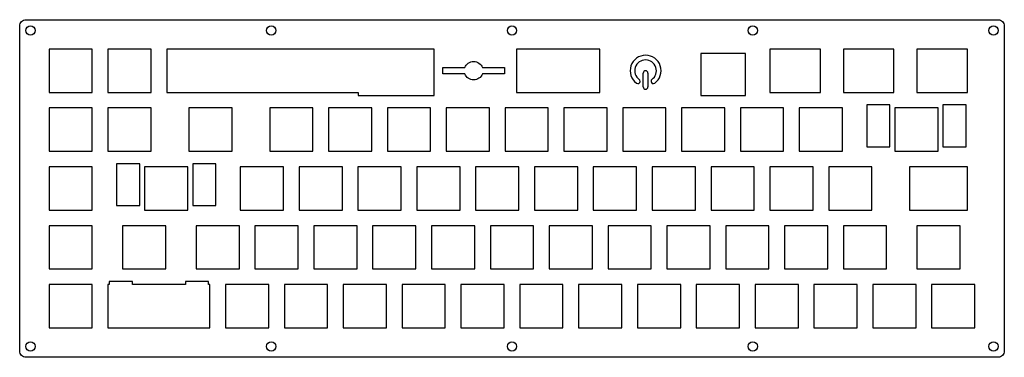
# Model space of a CAD drawing. Header units: millimetres. Extents: x -312 to 7, y -102 to 7.
import ezdxf

# ---------------------------------------------------------------- set-up
doc = ezdxf.new("R2010")
doc.units = ezdxf.units.MM
doc.layers.get('0').update_dxf_attribs({"linetype": 'CONTINUOUS'})

msp = doc.modelspace()

# ---------------------------------------------------------------- linework, layer by layer
for p, q in [((-109.13, -9.5), (-109.13, -9.5)), ((-109.88, -14.75), (-109.88, -10.25)), ((-108.38, -10.25), (-108.38, -14.75)), ((-110.88, -12.94), (-110.88, -12.94)), ((-109.13, -15.5), (-109.13, -15.5)), ((-107.38, -12.94), (-107.38, -12.94))]:
    msp.add_line(p, q)
for points in [[(5, 7, -0.414214), (7, 5), (7, -100.22, -0.414214), (5, -102.22), (-309.77, -102.22, -0.414214), (-311.77, -100.22), (-311.77, 5, -0.414214), (-309.77, 7)], [(-167.63, -8.5, -0.707107), (-161.98, -8.5), (-154.81, -8.5), (-154.81, -10.5), (-161.98, -10.5, -0.707107), (-167.63, -10.5), (-174.81, -10.5), (-174.81, -8.5)]]:
    msp.add_lwpolyline(points, format="xyb", close=True)
for points in [[(-288.27, -2.5), (-302.27, -2.5), (-302.27, -16.5), (-288.27, -16.5)], [(-283.23, -2.5), (-283.23, -16.5), (-269.23, -16.5), (-269.23, -2.5)], [(-264.18, -2.5), (-264.18, -16.5), (-202.19, -16.5), (-202.19, -17.47), (-177.64, -17.47), (-177.64, -2.5)], [(-150.97, -16.5), (-123.97, -16.5), (-123.97, -2.5), (-150.97, -2.5)], [(-52.53, -2.5), (-68.91, -2.5), (-68.91, -16.5), (-52.53, -16.5)], [(-28.72, -16.5), (-28.72, -2.5), (-45.1, -2.5), (-45.1, -16.5)], [(-4.91, -16.5), (-4.91, -2.5), (-21.29, -2.5), (-21.29, -16.5)], [(-91.29, -17.47), (-76.74, -17.47), (-76.74, -3.97), (-91.29, -3.97)], [(-302.27, -21.55), (-302.27, -35.55), (-288.27, -35.55), (-288.27, -21.55)], [(-283.23, -21.55), (-283.23, -35.55), (-269.23, -35.55), (-269.23, -21.55)], [(-257.03, -21.55), (-257.03, -35.55), (-243.03, -35.55), (-243.03, -21.55)], [(-230.84, -35.55), (-216.84, -35.55), (-216.84, -21.55), (-230.84, -21.55)], [(-197.79, -35.55), (-197.79, -21.55), (-211.79, -21.55), (-211.79, -35.55)], [(-192.74, -35.55), (-178.74, -35.55), (-178.74, -21.55), (-192.74, -21.55)], [(-173.69, -21.55), (-173.69, -35.55), (-159.69, -35.55), (-159.69, -21.55)], [(-154.64, -21.55), (-154.64, -35.55), (-140.64, -35.55), (-140.64, -21.55)], [(-121.59, -21.55), (-135.59, -21.55), (-135.59, -35.55), (-121.59, -35.55)], [(-102.54, -35.55), (-102.54, -21.55), (-116.54, -21.55), (-116.54, -35.55)], [(-97.49, -35.55), (-83.49, -35.55), (-83.49, -21.55), (-97.49, -21.55)], [(-64.44, -35.55), (-64.44, -21.55), (-78.44, -21.55), (-78.44, -35.55)], [(-59.39, -21.55), (-59.39, -35.55), (-45.39, -35.55), (-45.39, -21.55)], [(-30.01, -20.58), (-37.53, -20.58), (-37.53, -34.08), (-30.01, -34.08)], [(-28.43, -21.55), (-28.43, -35.55), (-14.43, -35.55), (-14.43, -21.55)], [(-12.86, -20.58), (-12.86, -34.08), (-5.33, -34.08), (-5.33, -20.58)], [(-288.27, -40.6), (-302.27, -40.6), (-302.27, -54.6), (-288.27, -54.6)], [(-280.42, -39.63), (-280.42, -53.13), (-272.89, -53.13), (-272.89, -39.63)], [(-257.32, -54.6), (-257.32, -40.6), (-271.32, -40.6), (-271.32, -54.6)], [(-255.74, -53.13), (-248.22, -53.13), (-248.22, -39.63), (-255.74, -39.63)], [(-226.36, -54.6), (-226.36, -40.6), (-240.36, -40.6), (-240.36, -54.6)], [(-207.31, -40.6), (-221.31, -40.6), (-221.31, -54.6), (-207.31, -54.6)], [(-188.26, -40.6), (-202.26, -40.6), (-202.26, -54.6), (-188.26, -54.6)], [(-169.21, -40.6), (-183.21, -40.6), (-183.21, -54.6), (-169.21, -54.6)], [(-164.16, -40.6), (-164.16, -54.6), (-150.16, -54.6), (-150.16, -40.6)], [(-131.11, -40.6), (-145.11, -40.6), (-145.11, -54.6), (-131.11, -54.6)], [(-112.06, -40.6), (-126.06, -40.6), (-126.06, -54.6), (-112.06, -54.6)], [(-93.01, -40.6), (-107.01, -40.6), (-107.01, -54.6), (-93.01, -54.6)], [(-73.96, -54.6), (-73.96, -40.6), (-87.96, -40.6), (-87.96, -54.6)], [(-54.91, -40.6), (-68.91, -40.6), (-68.91, -54.6), (-54.91, -54.6)], [(-49.86, -54.6), (-35.86, -54.6), (-35.86, -40.6), (-49.86, -40.6)], [(-4.91, -54.6), (-4.91, -40.6), (-23.67, -40.6), (-23.67, -54.6)], [(-302.27, -73.65), (-288.27, -73.65), (-288.27, -59.65), (-302.27, -59.65)], [(-278.46, -73.65), (-264.46, -73.65), (-264.46, -59.65), (-278.46, -59.65)], [(-254.65, -59.65), (-254.65, -73.65), (-240.65, -73.65), (-240.65, -59.65)], [(-235.6, -59.65), (-235.6, -73.65), (-221.6, -73.65), (-221.6, -59.65)], [(-202.55, -73.65), (-202.55, -59.65), (-216.55, -59.65), (-216.55, -73.65)], [(-197.5, -73.65), (-183.5, -73.65), (-183.5, -59.65), (-197.5, -59.65)], [(-164.45, -59.65), (-178.45, -59.65), (-178.45, -73.65), (-164.45, -73.65)], [(-159.4, -73.65), (-145.4, -73.65), (-145.4, -59.65), (-159.4, -59.65)], [(-140.35, -59.65), (-140.35, -73.65), (-126.35, -73.65), (-126.35, -59.65)], [(-107.3, -73.65), (-107.3, -59.65), (-121.3, -59.65), (-121.3, -73.65)], [(-102.25, -59.65), (-102.25, -73.65), (-88.25, -73.65), (-88.25, -59.65)], [(-83.2, -59.65), (-83.2, -73.65), (-69.2, -73.65), (-69.2, -59.65)], [(-50.15, -59.65), (-64.15, -59.65), (-64.15, -73.65), (-50.15, -73.65)], [(-45.1, -59.65), (-45.1, -73.65), (-31.1, -73.65), (-31.1, -59.65)], [(-21.29, -59.65), (-21.29, -73.65), (-7.29, -73.65), (-7.29, -59.65)], [(-288.27, -78.7), (-302.27, -78.7), (-302.27, -92.7), (-288.27, -92.7)], [(-250.17, -92.7), (-250.17, -78.7), (-250.6, -78.7), (-250.6, -77.73), (-258.12, -77.73), (-258.12, -78.7), (-275.27, -78.7), (-275.27, -77.73), (-282.8, -77.73), (-282.8, -78.7), (-283.23, -78.7), (-283.23, -92.7)], [(-245.13, -78.7), (-245.13, -92.7), (-231.12, -92.7), (-231.12, -78.7)], [(-226.08, -78.7), (-226.08, -92.7), (-212.07, -92.7), (-212.07, -78.7)], [(-193.03, -92.7), (-193.03, -78.7), (-207.03, -78.7), (-207.03, -92.7)], [(-187.97, -78.7), (-187.97, -92.7), (-173.98, -92.7), (-173.98, -78.7)], [(-168.93, -78.7), (-168.93, -92.7), (-154.93, -92.7), (-154.93, -78.7)], [(-149.88, -78.7), (-149.88, -92.7), (-135.88, -92.7), (-135.88, -78.7)], [(-130.82, -92.7), (-116.83, -92.7), (-116.83, -78.7), (-130.82, -78.7)], [(-97.78, -92.7), (-97.78, -78.7), (-111.78, -78.7), (-111.78, -92.7)], [(-92.72, -78.7), (-92.72, -92.7), (-78.72, -92.7), (-78.72, -78.7)], [(-73.67, -92.7), (-59.68, -92.7), (-59.68, -78.7), (-73.67, -78.7)], [(-40.62, -78.7), (-54.62, -78.7), (-54.62, -92.7), (-40.62, -92.7)], [(-21.58, -78.7), (-35.58, -78.7), (-35.58, -92.7), (-21.58, -92.7)], [(-16.52, -92.7), (-2.52, -92.7), (-2.52, -78.7), (-16.52, -78.7)]]:
    msp.add_lwpolyline(points, close=True)
for centre in [(-308.27, 3.5), (-230.33, 3.5), (-152.39, 3.5), (-74.44, 3.5), (3.5, 3.5), (-308.27, -98.72), (-230.33, -98.72), (-152.39, -98.72), (-74.44, -98.72), (3.5, -98.72)]:
    msp.add_circle(centre, 1.5)
for centre, radius, start, end in [((-109.13, -9.5), 5, -53.9681, 233.9681), ((-109.13, -9.5), 3.5, -53.9681, 233.9681), ((-109.13, -10.25), 0.75, 90.0076, 180), ((-109.13, -10.25), 0.75, 0, 90), ((-111.63, -12.94), 0.75, -0.0001, 53.9681), ((-106.63, -12.94), 0.75, 126.0319, 179.9999), ((-111.63, -12.94), 0.75, 233.9681, 359.872), ((-109.13, -14.75), 0.75, 180, 269.9924), ((-109.13, -14.75), 0.75, -90, 0), ((-106.63, -12.94), 0.75, 180.0986, 306.0319)]:
    msp.add_arc(centre, radius, start, end)

doc.saveas('drawing.dxf')
